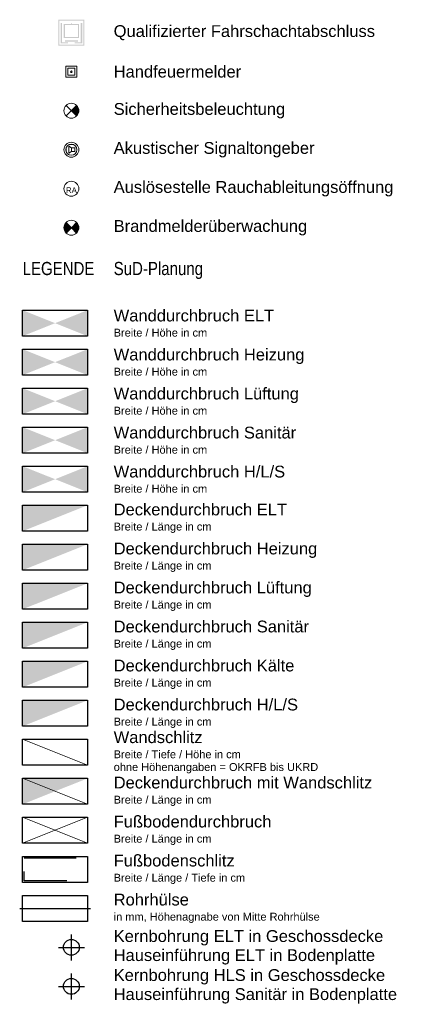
# Model space of a CAD drawing. Header units: metres. Extents: x -49 to 152, y -127 to 99.
# Tile 7 of 177: x 62.93 to 70.38, y -44.96 to -26.03. Entities that reach past the tile are written whole.
import ezdxf

# ---------------------------------------------------------------- set-up
doc = ezdxf.new("R2010")
doc.units = ezdxf.units.M
doc.linetypes.add('gestrichelt - 01', pattern=[1.9999999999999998, 0.9999999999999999, -0.9999999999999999])
doc.linetypes.add('ISO-04 Lang gestrichelt punktiert', pattern=[7.747, 6.095999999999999, -0.7620000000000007, 0.1270000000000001, -0.7620000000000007])
for name, color, linetype, lineweight in [('_Legende (2D)', 7, 'Continuous', 9), ('AV1-Brandschutzkonzept-Brandschutzkonzept', 7, 'Continuous', 5), ('Keine', 7, 'Continuous', 9)]:
    doc.layers.add(name, color=color, linetype=linetype, lineweight=lineweight)
doc.styles.add('Arial', font='arial.ttf')
doc.styles.add('Arial Narrow', font='ARIALN.TTF')

# ---------------------------------------------------------------- blocks, each defined once
blk = doc.blocks.new('Group-1039')
at = {"color": 255, "linetype": 'Continuous', "lineweight": 5, "transparency": 33554687}
blk.add_wipeout([(63.67413841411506, -26.03319318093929), (64.17435084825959, -26.03319318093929), (64.17435084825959, -26.533405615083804), (63.67413841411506, -26.533405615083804)], dxfattribs=at).dxf.layer = 'AV1-Brandschutzkonzept-Brandschutzkonzept'
at = {"layer": 'AV1-Brandschutzkonzept-Brandschutzkonzept', "linetype": 'Continuous', "lineweight": 0, "transparency": 33554687}
h = blk.add_hatch(color=25, dxfattribs=at)
h.paths.add_polyline_path([(63.67413841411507, -26.03319318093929), (64.17435084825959, -26.03319318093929), (64.17435084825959, -26.5334056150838), (63.67413841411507, -26.5334056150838)])
h.paths.add_polyline_path([(63.69513874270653, -26.05419350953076), (63.69513874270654, -26.51240528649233), (64.15335051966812, -26.51240528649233), (64.15335051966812, -26.05419350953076)])
for points in [[(63.74491553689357, -26.46886626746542), (63.86132274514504, -26.46886626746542), (63.86132274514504, -26.49038036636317), (63.71563673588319, -26.49038036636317), (63.71563673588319, -26.0995329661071), (63.74491553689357, -26.0995329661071)], [(64.10357372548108, -26.46886626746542), (63.98716651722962, -26.46886626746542), (63.98716651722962, -26.49038036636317), (64.13285252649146, -26.49038036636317), (64.13285252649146, -26.0995329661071), (64.10357372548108, -26.0995329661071)]]:
    blk.add_hatch(color=250, dxfattribs=at).paths.add_polyline_path(points)
h = blk.add_hatch(color=250, dxfattribs=at)
h.paths.add_polyline_path([(63.91624123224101, -26.0995329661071), (63.93224803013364, -26.0995329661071), (63.93224803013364, -26.11588176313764), (64.07104883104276, -26.11588176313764), (64.07104883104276, -26.38227860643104), (63.7774404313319, -26.38227860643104), (63.7774404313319, -26.11588176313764), (63.91624123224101, -26.11588176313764)])
h.paths.add_polyline_path([(64.05008840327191, -26.36592980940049), (64.05008840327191, -26.13223056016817), (63.79840085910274, -26.13223056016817), (63.79840085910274, -26.36592980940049)])
at = {"layer": 'AV1-Brandschutzkonzept-Brandschutzkonzept', "color": 250, "linetype": 'Continuous', "transparency": 33554687}
blk.add_solid([(63.79840085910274, -26.4574630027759), (64.05008840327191, -26.4574630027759), (63.79840085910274, -26.42734010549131), (64.05008840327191, -26.42734010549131)], dxfattribs=at)
blk = doc.blocks.new('Group-1040')
at = {"color": 255}
blk.add_wipeout([(63.81705625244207, -27.1404877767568), (64.03143300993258, -27.1404877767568), (64.03143300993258, -26.926111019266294), (63.81705625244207, -26.926111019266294)], dxfattribs=at).dxf.layer = 'AV1-Brandschutzkonzept-Brandschutzkonzept'
at = {"layer": 'AV1-Brandschutzkonzept-Brandschutzkonzept', "color": 1, "true_color": 0xff0000, "flags": 128}
blk.add_lwpolyline([(63.81705625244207, -27.1404877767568), (64.03143300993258, -27.1404877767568), (64.03143300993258, -26.92611101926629), (63.81705625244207, -26.92611101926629)], close=True, dxfattribs=at)
at = {"color": 255}
blk.add_wipeout([(63.857251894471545, -27.10029213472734), (63.99123736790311, -27.10029213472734), (63.99123736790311, -26.96630666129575), (63.857251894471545, -26.96630666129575)], dxfattribs=at).dxf.layer = 'AV1-Brandschutzkonzept-Brandschutzkonzept'
at = {"layer": 'AV1-Brandschutzkonzept-Brandschutzkonzept', "color": 1, "true_color": 0xff0000, "flags": 128}
blk.add_lwpolyline([(63.85725189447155, -27.10029213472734), (63.99123736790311, -27.10029213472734), (63.99123736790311, -26.96630666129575), (63.85725189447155, -26.96630666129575)], close=True, dxfattribs=at)
at = {"color": 255, "lineweight": 5}
blk.add_wipeout([(63.90923825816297, -27.03329939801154), (63.90952660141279, -27.036226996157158), (63.910380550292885, -27.039042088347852), (63.91176728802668, -27.041636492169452), (63.913633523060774, -27.04391050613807), (63.915907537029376, -27.04577674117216), (63.91850194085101, -27.04716347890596), (63.92131703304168, -27.048017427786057), (63.92424463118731, -27.04830577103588), (63.927172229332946, -27.048017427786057), (63.92998732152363, -27.04716347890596), (63.93258172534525, -27.04577674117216), (63.93485573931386, -27.04391050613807), (63.93672197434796, -27.041636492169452), (63.93810871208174, -27.039042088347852), (63.93896266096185, -27.036226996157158), (63.93925100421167, -27.03329939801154), (63.93896266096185, -27.030371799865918), (63.93810871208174, -27.027556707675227), (63.93672197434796, -27.024962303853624), (63.93485573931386, -27.02268828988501), (63.93258172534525, -27.02082205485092), (63.92998732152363, -27.019435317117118), (63.927172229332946, -27.018581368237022), (63.92424463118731, -27.018293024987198), (63.92131703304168, -27.018581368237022), (63.91850194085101, -27.019435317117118), (63.915907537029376, -27.02082205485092), (63.913633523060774, -27.02268828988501), (63.91176728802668, -27.024962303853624), (63.910380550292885, -27.027556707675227), (63.90952660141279, -27.030371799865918)], dxfattribs=at).dxf.layer = 'AV1-Brandschutzkonzept-Brandschutzkonzept'
at = {"layer": 'AV1-Brandschutzkonzept-Brandschutzkonzept', "color": 1, "lineweight": 5, "true_color": 0xff0000, "flags": 128}
blk.add_lwpolyline([(63.90923825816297, -27.03329939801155, 0.4142135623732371), (63.92424463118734, -27.04830577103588, 0.414213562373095), (63.93925100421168, -27.03329939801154, 0.414213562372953), (63.92424463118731, -27.0182930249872, 0.414213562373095)], format="xyb", close=True, dxfattribs=at)
blk = doc.blocks.new('Group-1041')
at = {"color": 255, "linetype": 'Continuous', "lineweight": 9, "transparency": 33554687}
blk.add_wipeout([(64.06710177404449, -27.78329939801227), (64.02525988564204, -27.88431465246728), (63.92424463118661, -27.92615654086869), (63.82322937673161, -27.88431465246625), (63.78138748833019, -27.78329939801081), (63.823229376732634, -27.682284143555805), (63.92424463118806, -27.640442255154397), (64.02525988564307, -27.682284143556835)], dxfattribs=at).dxf.layer = 'AV1-Brandschutzkonzept-Brandschutzkonzept'
at = {"layer": 'AV1-Brandschutzkonzept-Brandschutzkonzept', "linetype": 'Continuous', "lineweight": 0, "transparency": 33554687}
h = blk.add_hatch(color=92, dxfattribs=at)
edge = h.paths.add_edge_path()
edge.add_line((63.92424463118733, -27.78329939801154), (64.02525988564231, -27.88431465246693))
edge.add_arc((63.92424463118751, -27.78329939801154), 0.1428571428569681, 314.9999999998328, 405.0000000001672)
edge.add_line((64.02525988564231, -27.68228414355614), (63.92424463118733, -27.78329939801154))
at = {"layer": 'AV1-Brandschutzkonzept-Brandschutzkonzept', "color": 92, "linetype": 'Continuous', "lineweight": 9, "transparency": 33554687}
for p, q in [((63.82322937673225, -27.88431465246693), (64.02525988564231, -27.68228414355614)), ((64.02525988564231, -27.88431465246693), (63.82322937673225, -27.68228414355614))]:
    blk.add_line(p, q, dxfattribs=at)
at = {"layer": 'AV1-Brandschutzkonzept-Brandschutzkonzept', "color": 92, "linetype": 'Continuous', "lineweight": 9, "transparency": 33554687, "flags": 128}
blk.add_lwpolyline([(63.92424463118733, -27.78329939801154), (64.02525988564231, -27.88431465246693, 0.4142135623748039), (64.02525988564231, -27.68228414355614)], format="xyb", close=True, dxfattribs=at)
at = {"layer": 'AV1-Brandschutzkonzept-Brandschutzkonzept', "color": 92, "linetype": 'Continuous', "lineweight": 9, "transparency": 33554687}
blk.add_circle((63.92424463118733, -27.78329939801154), 0.1428571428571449, dxfattribs=at)
blk = doc.blocks.new('Group-1042')
at = {"color": 255, "linetype": 'Continuous', "lineweight": 9, "transparency": 33554687}
blk.add_wipeout([(64.06710177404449, -28.53329939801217), (64.02525988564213, -28.634314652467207), (63.92424463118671, -28.676156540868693), (63.823229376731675, -28.634314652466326), (63.78138748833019, -28.533299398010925), (63.823229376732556, -28.43228414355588), (63.92424463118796, -28.3904422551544), (64.02525988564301, -28.43228414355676)], dxfattribs=at).dxf.layer = 'AV1-Brandschutzkonzept-Brandschutzkonzept'
at = {"layer": 'AV1-Brandschutzkonzept-Brandschutzkonzept', "color": 1, "linetype": 'Continuous', "lineweight": 9, "true_color": 0xff0000, "transparency": 33554687}
blk.add_circle((63.92424463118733, -28.53329939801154), 0.1428571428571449, dxfattribs=at)
at = {"color": 255, "linetype": 'Continuous', "lineweight": 9, "transparency": 33554687}
blk.add_wipeout([(64.0274379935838, -28.50447715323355), (64.01759376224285, -28.585887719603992), (63.95306687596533, -28.63649276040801), (63.87165630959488, -28.626648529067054), (63.82105126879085, -28.56212164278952), (63.83089550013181, -28.48071107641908), (63.895422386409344, -28.43010603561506), (63.97683295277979, -28.439950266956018)], dxfattribs=at).dxf.layer = 'AV1-Brandschutzkonzept-Brandschutzkonzept'
at = {"layer": 'AV1-Brandschutzkonzept-Brandschutzkonzept', "color": 1, "linetype": 'Continuous', "lineweight": 9, "true_color": 0xff0000, "transparency": 33554687}
blk.add_circle((63.92424463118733, -28.53329939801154), 0.1071428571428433, dxfattribs=at)
at = {"color": 255, "linetype": 'Continuous', "lineweight": 9, "transparency": 33554687}
blk.add_wipeout([(63.92424463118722, -28.49921587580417), (63.99241167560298, -28.49921587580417), (63.99241167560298, -28.567382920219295), (63.92424463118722, -28.567382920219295)], dxfattribs=at).dxf.layer = 'AV1-Brandschutzkonzept-Brandschutzkonzept'
at = {"layer": 'AV1-Brandschutzkonzept-Brandschutzkonzept', "color": 1, "linetype": 'Continuous', "lineweight": 9, "true_color": 0xff0000, "transparency": 33554687, "flags": 128}
blk.add_lwpolyline([(63.92424463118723, -28.49921587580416), (63.99241167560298, -28.49921587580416), (63.99241167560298, -28.56738292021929), (63.92424463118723, -28.56738292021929)], close=True, dxfattribs=at)
at = {"color": 255, "linetype": 'Continuous', "lineweight": 9, "transparency": 33554687}
blk.add_wipeout([(63.92424463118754, -28.499215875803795), (63.873119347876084, -28.46513235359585), (63.87311934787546, -28.601466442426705), (63.92424463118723, -28.567382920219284)], dxfattribs=at).dxf.layer = 'AV1-Brandschutzkonzept-Brandschutzkonzept'
at = {"layer": 'AV1-Brandschutzkonzept-Brandschutzkonzept', "color": 1, "linetype": 'Continuous', "lineweight": 9, "true_color": 0xff0000, "transparency": 33554687, "flags": 128}
blk.add_lwpolyline([(63.92424463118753, -28.4992158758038), (63.87311934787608, -28.46513235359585), (63.87311934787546, -28.60146644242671), (63.92424463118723, -28.56738292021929)], close=True, dxfattribs=at)
blk = doc.blocks.new('Group-1043')
at = {"layer": 'AV1-Brandschutzkonzept-Brandschutzkonzept', "color": 7}
blk.add_blockref('Group-1042', (0, 0), dxfattribs=at)
blk = doc.blocks.new('Group-1044')
at = {"color": 255, "linetype": 'Continuous', "lineweight": 9, "transparency": 33554687}
blk.add_wipeout([(64.06710177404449, -29.28329939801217), (64.02525988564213, -29.384314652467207), (63.92424463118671, -29.426156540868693), (63.823229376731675, -29.384314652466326), (63.78138748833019, -29.283299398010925), (63.823229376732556, -29.182284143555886), (63.92424463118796, -29.1404422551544), (64.02525988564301, -29.182284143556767)], dxfattribs=at).dxf.layer = 'AV1-Brandschutzkonzept-Brandschutzkonzept'
at = {"layer": 'AV1-Brandschutzkonzept-Brandschutzkonzept', "color": 1, "linetype": 'Continuous', "lineweight": 9, "true_color": 0xff0000, "transparency": 33554687}
blk.add_circle((63.92424463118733, -29.28329939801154), 0.1428571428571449, dxfattribs=at)
at = {"layer": 'AV1-Brandschutzkonzept-Brandschutzkonzept', "insert": (63.92424463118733, -29.36523298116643), "char_height": 0.1080004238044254, "attachment_point": 8, "line_spacing_factor": 0.9681279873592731, "style": 'Arial'}
blk.add_mtext('RA', dxfattribs=at)
blk = doc.blocks.new('Group-1045')
at = {"layer": 'AV1-Brandschutzkonzept-Brandschutzkonzept', "color": 7}
blk.add_blockref('Group-1044', (0, 0), dxfattribs=at)
blk = doc.blocks.new('Group-1046')
at = {"color": 255, "linetype": 'Continuous', "lineweight": 9, "transparency": 33554687}
blk.add_wipeout([(64.06710177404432, -30.033299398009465), (64.02525988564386, -30.134314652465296), (63.92424463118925, -30.17615654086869), (63.823229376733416, -30.134314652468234), (63.781387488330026, -30.033299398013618), (63.823229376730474, -29.93228414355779), (63.9242446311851, -29.890442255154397), (64.02525988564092, -29.93228414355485)], dxfattribs=at).dxf.layer = 'AV1-Brandschutzkonzept-Brandschutzkonzept'
at = {"layer": 'AV1-Brandschutzkonzept-Brandschutzkonzept', "linetype": 'Continuous', "lineweight": 0, "true_color": 0xff0000, "transparency": 33554687}
h = blk.add_hatch(color=1, dxfattribs=at)
edge = h.paths.add_edge_path()
edge.add_line((63.92424463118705, -30.03329939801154), (63.8232293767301, -30.13431465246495))
edge.add_arc((63.92424463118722, -30.03329939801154), 0.1428571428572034, 134.9999999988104, 224.9999999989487, ccw=False)
edge.add_line((63.82322937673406, -29.93228414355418), (63.92424463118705, -30.03329939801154))
h = blk.add_hatch(color=1, dxfattribs=at)
edge = h.paths.add_edge_path()
edge.add_line((63.92424463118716, -30.03329939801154), (64.02525988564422, -30.13431465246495))
edge.add_arc((63.9242446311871, -30.03329939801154), 0.1428571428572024, 315.0000000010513, 405.0000000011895)
edge.add_line((64.02525988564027, -29.93228414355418), (63.92424463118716, -30.03329939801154))
at = {"layer": 'AV1-Brandschutzkonzept-Brandschutzkonzept', "color": 1, "linetype": 'Continuous', "lineweight": 9, "true_color": 0xff0000, "transparency": 33554687, "flags": 128}
for points in [[(63.92424463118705, -30.03329939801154), (63.8232293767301, -30.13431465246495, -0.4142135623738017), (63.82322937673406, -29.93228414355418)], [(63.92424463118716, -30.03329939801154), (64.02525988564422, -30.13431465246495, 0.4142135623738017), (64.02525988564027, -29.93228414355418)]]:
    blk.add_lwpolyline(points, format="xyb", close=True, dxfattribs=at)
at = {"layer": 'AV1-Brandschutzkonzept-Brandschutzkonzept', "color": 1, "linetype": 'Continuous', "lineweight": 9, "true_color": 0xff0000, "transparency": 33554687}
blk.add_circle((63.92424463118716, -30.03329939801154), 0.1428571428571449, dxfattribs=at)
blk = doc.blocks.new('Group-1047')
at = {"layer": 'Keine', "color": 212, "linetype": 'Continuous'}
for points in [[(62.98674463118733, -32.11744444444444), (63.61174463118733, -31.86744444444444), (62.98674463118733, -31.61744444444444)], [(63.61174463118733, -31.86744444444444), (64.23674463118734, -31.61744444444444), (64.23674463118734, -32.11744444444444)]]:
    blk.add_solid(points, dxfattribs=at)
blk = doc.blocks.new('Group-1048')
at = {"layer": 'Keine', "color": 212, "linetype": 'Continuous'}
blk.add_solid([(62.98674463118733, -35.86744444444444), (64.23674463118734, -35.36744444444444), (62.98674463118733, -35.36744444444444)], dxfattribs=at)
blk = doc.blocks.new('Group-1049')
at = {"layer": 'Keine', "color": 212, "lineweight": 9, "flags": 128}
blk.add_lwpolyline([(64.23674463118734, -40.36744444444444), (62.98674463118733, -39.86744444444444), (64.23674463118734, -39.86744444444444)], close=True, dxfattribs=at)
blk = doc.blocks.new('Group-1050')
at = {"layer": 'Keine', "color": 212, "lineweight": 9, "flags": 128}
blk.add_lwpolyline([(64.23674463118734, -41.11744444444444), (62.98674463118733, -40.61744444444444), (64.23674463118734, -40.61744444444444)], close=True, dxfattribs=at)
at = {"layer": 'Keine', "color": 212, "lineweight": 9}
blk.add_solid([(62.98674463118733, -41.11744444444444), (64.23674463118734, -40.61744444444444), (62.98674463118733, -40.61744444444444)], dxfattribs=at)
blk = doc.blocks.new('Group-1051')
at = {"layer": 'Keine', "color": 212, "lineweight": 9, "flags": 128}
for points in [[(64.23674463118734, -41.86744444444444), (62.98674463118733, -41.36744444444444), (64.23674463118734, -41.36744444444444)], [(62.98674463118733, -41.86744444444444), (64.23674463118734, -41.36744444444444), (62.98674463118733, -41.36744444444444)]]:
    blk.add_lwpolyline(points, close=True, dxfattribs=at)
blk = doc.blocks.new('Group-1052')
at = {"layer": 'Keine', "color": 15, "linetype": 'Continuous'}
for points in [[(62.98674463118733, -32.86744444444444), (63.61174463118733, -32.61744444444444), (62.98674463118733, -32.36744444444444)], [(63.61174463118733, -32.61744444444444), (64.23674463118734, -32.36744444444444), (64.23674463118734, -32.86744444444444)]]:
    blk.add_solid(points, dxfattribs=at)
blk = doc.blocks.new('Group-1053')
at = {"layer": 'Keine', "color": 85, "linetype": 'Continuous'}
for points in [[(62.98674463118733, -33.61744444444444), (63.61174463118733, -33.36744444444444), (62.98674463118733, -33.11744444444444)], [(63.61174463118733, -33.36744444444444), (64.23674463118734, -33.11744444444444), (64.23674463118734, -33.61744444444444)]]:
    blk.add_solid(points, dxfattribs=at)
blk = doc.blocks.new('Group-1054')
at = {"layer": 'Keine', "color": 165, "linetype": 'Continuous'}
for points in [[(62.98674463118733, -34.36744444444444), (63.61174463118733, -34.11744444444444), (62.98674463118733, -33.86744444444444)], [(63.61174463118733, -34.11744444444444), (64.23674463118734, -33.86744444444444), (64.23674463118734, -34.36744444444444)]]:
    blk.add_solid(points, dxfattribs=at)
blk = doc.blocks.new('Group-1055')
at = {"layer": 'Keine', "color": 15, "linetype": 'Continuous'}
blk.add_solid([(62.98674463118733, -36.61744444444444), (64.23674463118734, -36.11744444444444), (62.98674463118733, -36.11744444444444)], dxfattribs=at)
blk = doc.blocks.new('Group-1056')
at = {"layer": 'Keine', "color": 85, "linetype": 'Continuous'}
blk.add_solid([(62.98674463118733, -37.36744444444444), (64.23674463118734, -36.86744444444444), (62.98674463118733, -36.86744444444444)], dxfattribs=at)
blk = doc.blocks.new('Group-1057')
at = {"layer": 'Keine', "color": 165, "linetype": 'Continuous'}
blk.add_solid([(62.98674463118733, -38.11744444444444), (64.23674463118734, -37.61744444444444), (62.98674463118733, -37.61744444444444)], dxfattribs=at)
blk = doc.blocks.new('Group-1058')
at = {"layer": 'Keine', "color": 7, "linetype": 'Continuous'}
for points in [[(62.98674463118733, -35.11744444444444), (63.61174463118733, -34.86744444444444), (62.98674463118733, -34.61744444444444)], [(63.61174463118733, -34.86744444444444), (64.23674463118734, -34.61744444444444), (64.23674463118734, -35.11744444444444)]]:
    blk.add_solid(points, dxfattribs=at)
blk = doc.blocks.new('Group-1059')
at = {"layer": 'Keine', "color": 7, "linetype": 'Continuous'}
blk.add_solid([(62.98674463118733, -39.61744444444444), (64.23674463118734, -39.11744444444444), (62.98674463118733, -39.11744444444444)], dxfattribs=at)
blk = doc.blocks.new('Group-1060')
at = {"layer": 'Keine', "color": 143, "linetype": 'Continuous'}
blk.add_solid([(62.98674463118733, -38.86744444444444), (64.23674463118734, -38.36744444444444), (62.98674463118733, -38.36744444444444)], dxfattribs=at)
blk = doc.blocks.new('Legende (2D)')
at = {"layer": 'AV1-Brandschutzkonzept-Brandschutzkonzept', "color": 7, "transparency": 33554687}
for name in ['Group-1040', 'Group-1041', 'Group-1043', 'Group-1045', 'Group-1046']:
    blk.add_blockref(name, (0, 0), dxfattribs=at)
at = {"layer": 'Keine', "color": 7, "transparency": 33554687}
blk.add_blockref('Group-1039', (0, 0), dxfattribs=at)
at = {"layer": 'AV1-Brandschutzkonzept-Brandschutzkonzept', "color": 7, "transparency": 33554687, "char_height": 0.226962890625, "attachment_point": 4, "line_spacing_factor": 0.9691223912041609, "style": 'Arial'}
for s, insert in [('Qualifizierter Fahrschachtabschluss', (64.73674463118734, -26.28329939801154)), ('Handfeuermelder', (64.73674463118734, -27.03329939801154)), ('Sicherheitsbeleuchtung', (64.73674463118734, -27.78329939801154)), ('Akustischer Signaltongeber', (64.73674463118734, -28.53329939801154)), ('Auslösestelle Rauchableitungsöffnung', (64.73674463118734, -29.28329939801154)), ('Brandmelderüberwachung', (64.73674463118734, -30.03329939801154))]:
    blk.add_mtext(s, dxfattribs=dict(at, insert=insert))
at = {"layer": 'Keine', "color": 7, "transparency": 33554687}
for s, insert, char_height, attachment_point, line_spacing_factor, style in [('LEGENDE', (62.98674463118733, -30.69052456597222), 0.2521809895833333, 1, 0.9665942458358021, 'Arial Narrow'), ('Wanddurchbruch ELT\\P{\\H0.6667x;Breite / Höhe in cm}', (64.73674463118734, -31.86744444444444), 0.226962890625, 4, 0.9691223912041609, 'Arial'), ('Wanddurchbruch Heizung\\P{\\H0.6667x;Breite / Höhe in cm}', (64.73674463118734, -32.61744444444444), 0.226962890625, 4, 0.9691223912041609, 'Arial'), ('Wanddurchbruch Lüftung\\P{\\H0.6667x;Breite / Höhe in cm}', (64.73674463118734, -33.36744444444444), 0.226962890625, 4, 0.9691223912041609, 'Arial'), ('Wanddurchbruch Sanitär\\P{\\H0.6667x;Breite / Höhe in cm}', (64.73674463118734, -34.11744444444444), 0.226962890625, 4, 0.9691223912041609, 'Arial'), ('Wanddurchbruch H/L/S\\P{\\H0.6667x;Breite / Höhe in cm}', (64.73674463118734, -34.86744444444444), 0.226962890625, 4, 0.9691223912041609, 'Arial'), ('Deckendurchbruch ELT\\P{\\H0.6667x;Breite / Länge in cm}', (64.73674463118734, -35.61744444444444), 0.226962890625, 4, 0.9691223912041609, 'Arial'), ('Deckendurchbruch Heizung\\P{\\H0.6667x;Breite / Länge in cm}', (64.73674463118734, -36.36744444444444), 0.226962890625, 4, 0.9691223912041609, 'Arial'), ('Deckendurchbruch Lüftung\\P{\\H0.6667x;Breite / Länge in cm}', (64.73674463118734, -37.11744444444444), 0.226962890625, 4, 0.9691223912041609, 'Arial'), ('Deckendurchbruch Sanitär\\P{\\H0.6667x;Breite / Länge in cm}', (64.73674463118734, -37.86744444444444), 0.226962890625, 4, 0.9691223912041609, 'Arial'), ('Deckendurchbruch Kälte\\P{\\H0.6667x;Breite / Länge in cm}', (64.73674463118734, -38.61744444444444), 0.226962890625, 4, 0.9691223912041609, 'Arial'), ('Deckendurchbruch H/L/S\\P{\\H0.6667x;Breite / Länge in cm}', (64.73674463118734, -39.36744444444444), 0.226962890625, 4, 0.9691223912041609, 'Arial'), ('Wandschlitz\\P{\\H0.6667x;Breite / Tiefe / Höhe in cm\\Pohne Höhenangaben = OKRFB bis UKRD}', (64.73674463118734, -40.11744444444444), 0.226962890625, 4, 0.9691223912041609, 'Arial'), ('Deckendurchbruch mit Wandschlitz\\P{\\H0.6667x;Breite / Länge in cm}', (64.73674463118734, -40.86744444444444), 0.226962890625, 4, 0.9691223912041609, 'Arial'), ('Fußbodendurchbruch\\P{\\H0.6667x;Breite / Länge in cm}', (64.73674463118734, -41.61744444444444), 0.226962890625, 4, 0.9691223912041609, 'Arial'), ('Fußbodenschlitz\\P{\\H0.6667x;Breite / Länge / Tiefe in cm}', (64.73674463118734, -42.36744444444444), 0.226962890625, 4, 0.9691223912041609, 'Arial'), ('Rohrhülse\\P{\\H0.6667x;in mm, Höhenagnabe von Mitte Rohrhülse}', (64.73674463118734, -43.11744444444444), 0.226962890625, 4, 0.9691223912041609, 'Arial'), ('Kernbohrung ELT in Geschossdecke\\PHauseinführung ELT in Bodenplatte', (64.73674463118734, -43.86744444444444), 0.226962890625, 4, 0.9691223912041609, 'Arial'), ('Kernbohrung HLS in Geschossdecke\\PHauseinführung Sanitär in Bodenplatte', (64.73674463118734, -44.61744444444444), 0.226962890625, 4, 0.9691223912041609, 'Arial')]:
    blk.add_mtext(s, dxfattribs=dict(at, insert=insert, char_height=char_height, attachment_point=attachment_point, line_spacing_factor=line_spacing_factor, style=style))
at = {"layer": 'Keine', "color": 253, "transparency": 33554687, "insert": (64.73674463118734, -30.69052456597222), "char_height": 0.2521809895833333, "attachment_point": 1, "line_spacing_factor": 0.9665942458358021, "style": 'Arial Narrow'}
blk.add_mtext('SuD-Planung', dxfattribs=at)
at = {"color": 255, "linetype": 'Continuous', "lineweight": 25, "transparency": 33554687}
for points in [[(62.986744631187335, -31.617444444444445), (64.23674463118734, -31.617444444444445), (64.23674463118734, -32.117444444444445), (62.986744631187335, -32.117444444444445)], [(62.986744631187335, -32.36744444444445), (64.23674463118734, -32.36744444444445), (64.23674463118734, -32.86744444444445), (62.986744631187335, -32.86744444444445)], [(62.986744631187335, -33.11744444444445), (64.23674463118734, -33.11744444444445), (64.23674463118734, -33.617444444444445), (62.986744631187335, -33.617444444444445)], [(62.986744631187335, -33.867444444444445), (64.23674463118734, -33.867444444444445), (64.23674463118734, -34.367444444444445), (62.986744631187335, -34.367444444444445)], [(62.986744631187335, -34.61744444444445), (64.23674463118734, -34.61744444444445), (64.23674463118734, -35.11744444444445), (62.986744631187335, -35.11744444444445)], [(62.986744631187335, -35.36744444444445), (64.23674463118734, -35.36744444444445), (64.23674463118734, -35.86744444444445), (62.986744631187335, -35.86744444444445)], [(62.986744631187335, -36.11744444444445), (64.23674463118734, -36.11744444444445), (64.23674463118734, -36.61744444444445), (62.986744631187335, -36.61744444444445)], [(62.986744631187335, -36.86744444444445), (64.23674463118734, -36.86744444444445), (64.23674463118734, -37.36744444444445), (62.986744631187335, -37.36744444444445)], [(62.986744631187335, -37.61744444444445), (64.23674463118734, -37.61744444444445), (64.23674463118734, -38.11744444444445), (62.986744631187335, -38.11744444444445)], [(62.986744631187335, -38.36744444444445), (64.23674463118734, -38.36744444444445), (64.23674463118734, -38.86744444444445), (62.986744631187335, -38.86744444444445)], [(62.986744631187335, -39.11744444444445), (64.23674463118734, -39.11744444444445), (64.23674463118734, -39.61744444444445), (62.986744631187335, -39.61744444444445)], [(62.986744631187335, -39.867444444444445), (64.23674463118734, -39.867444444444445), (64.23674463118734, -40.36744444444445), (62.986744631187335, -40.36744444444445)], [(62.986744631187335, -40.61744444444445), (64.23674463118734, -40.61744444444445), (64.23674463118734, -41.11744444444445), (62.986744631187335, -41.11744444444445)], [(62.986744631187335, -41.36744444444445), (64.23674463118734, -41.36744444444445), (64.23674463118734, -41.86744444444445), (62.986744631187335, -41.86744444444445)], [(62.986744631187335, -42.11744444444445), (64.23674463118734, -42.11744444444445), (64.23674463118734, -42.61744444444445), (62.986744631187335, -42.61744444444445)], [(62.986744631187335, -42.86744444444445), (64.23674463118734, -42.86744444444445), (64.23674463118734, -43.36744444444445), (62.986744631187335, -43.36744444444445)], [(63.92424463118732, -43.715081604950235), (64.03198142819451, -43.759707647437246), (64.07660747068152, -43.86744444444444), (64.03198142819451, -43.97518124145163), (63.92424463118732, -44.01980728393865), (63.81650783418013, -43.97518124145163), (63.77188179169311, -43.86744444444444), (63.81650783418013, -43.759707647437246)], [(63.92424463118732, -44.46508160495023), (64.03198142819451, -44.509707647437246), (64.07660747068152, -44.61744444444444), (64.03198142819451, -44.72518124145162), (63.92424463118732, -44.76980728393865), (63.81650783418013, -44.72518124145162), (63.77188179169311, -44.61744444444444), (63.81650783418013, -44.509707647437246)]]:
    blk.add_wipeout(points, dxfattribs=at).dxf.layer = 'Keine'
at = {"layer": 'Keine', "color": 212, "linetype": 'ISO-04 Lang gestrichelt punktiert', "lineweight": 25, "transparency": 33554687}
blk.add_line((62.93101754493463, -43.11744444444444), (64.29247171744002, -43.11744444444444), dxfattribs=at)
at = {"layer": 'Keine', "color": 212, "linetype": 'Continuous', "lineweight": 25, "transparency": 33554687}
for p, q in [((63.92424463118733, -44.11744444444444), (63.92424463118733, -43.61744444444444)), ((63.67424463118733, -43.86744444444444), (64.17424463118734, -43.86744444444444))]:
    blk.add_line(p, q, dxfattribs=at)
at = {"layer": 'Keine', "color": 165, "linetype": 'Continuous', "lineweight": 25, "transparency": 33554687}
for p, q in [((63.92424463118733, -44.86744444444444), (63.92424463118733, -44.36744444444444)), ((63.67424463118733, -44.61744444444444), (64.17424463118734, -44.61744444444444))]:
    blk.add_line(p, q, dxfattribs=at)
at = {"layer": 'Keine', "color": 212, "linetype": 'Continuous', "lineweight": 25, "transparency": 33554687, "flags": 128}
for points in [[(62.98674463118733, -31.61744444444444), (64.23674463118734, -31.61744444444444), (64.23674463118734, -32.11744444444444), (62.98674463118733, -32.11744444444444)], [(62.98674463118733, -35.36744444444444), (64.23674463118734, -35.36744444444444), (64.23674463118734, -35.86744444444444), (62.98674463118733, -35.86744444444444)], [(62.98674463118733, -39.86744444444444), (64.23674463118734, -39.86744444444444), (64.23674463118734, -40.36744444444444), (62.98674463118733, -40.36744444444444)], [(62.98674463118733, -40.61744444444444), (64.23674463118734, -40.61744444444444), (64.23674463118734, -41.11744444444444), (62.98674463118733, -41.11744444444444)], [(62.98674463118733, -41.36744444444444), (64.23674463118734, -41.36744444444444), (64.23674463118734, -41.86744444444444), (62.98674463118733, -41.86744444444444)], [(62.98674463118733, -42.11744444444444), (64.23674463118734, -42.11744444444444), (64.23674463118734, -42.61744444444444), (62.98674463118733, -42.61744444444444)], [(62.98674463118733, -42.86744444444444), (64.23674463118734, -42.86744444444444), (64.23674463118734, -43.36744444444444), (62.98674463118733, -43.36744444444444)]]:
    blk.add_lwpolyline(points, close=True, dxfattribs=at)
at = {"layer": 'Keine', "color": 15, "linetype": 'Continuous', "lineweight": 25, "transparency": 33554687, "flags": 128}
for points in [[(62.98674463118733, -32.36744444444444), (64.23674463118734, -32.36744444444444), (64.23674463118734, -32.86744444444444), (62.98674463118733, -32.86744444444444)], [(62.98674463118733, -36.11744444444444), (64.23674463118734, -36.11744444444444), (64.23674463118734, -36.61744444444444), (62.98674463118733, -36.61744444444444)]]:
    blk.add_lwpolyline(points, close=True, dxfattribs=at)
at = {"layer": 'Keine', "color": 85, "linetype": 'Continuous', "lineweight": 25, "transparency": 33554687, "flags": 128}
for points in [[(62.98674463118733, -33.11744444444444), (64.23674463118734, -33.11744444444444), (64.23674463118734, -33.61744444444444), (62.98674463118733, -33.61744444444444)], [(62.98674463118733, -36.86744444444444), (64.23674463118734, -36.86744444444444), (64.23674463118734, -37.36744444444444), (62.98674463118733, -37.36744444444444)]]:
    blk.add_lwpolyline(points, close=True, dxfattribs=at)
at = {"layer": 'Keine', "color": 165, "linetype": 'Continuous', "lineweight": 25, "transparency": 33554687, "flags": 128}
for points in [[(62.98674463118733, -33.86744444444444), (64.23674463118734, -33.86744444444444), (64.23674463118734, -34.36744444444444), (62.98674463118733, -34.36744444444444)], [(62.98674463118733, -37.61744444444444), (64.23674463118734, -37.61744444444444), (64.23674463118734, -38.11744444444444), (62.98674463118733, -38.11744444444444)]]:
    blk.add_lwpolyline(points, close=True, dxfattribs=at)
at = {"layer": 'Keine', "color": 7, "linetype": 'Continuous', "lineweight": 25, "transparency": 33554687, "flags": 128}
for points in [[(62.98674463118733, -34.61744444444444), (64.23674463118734, -34.61744444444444), (64.23674463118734, -35.11744444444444), (62.98674463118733, -35.11744444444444)], [(62.98674463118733, -39.11744444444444), (64.23674463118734, -39.11744444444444), (64.23674463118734, -39.61744444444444), (62.98674463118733, -39.61744444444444)]]:
    blk.add_lwpolyline(points, close=True, dxfattribs=at)
at = {"layer": 'Keine', "color": 143, "linetype": 'Continuous', "lineweight": 25, "transparency": 33554687, "flags": 128}
blk.add_lwpolyline([(62.98674463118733, -38.36744444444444), (64.23674463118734, -38.36744444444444), (64.23674463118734, -38.86744444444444), (62.98674463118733, -38.86744444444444)], close=True, dxfattribs=at)
at = {"layer": 'Keine', "color": 212, "linetype": 'Continuous', "lineweight": 25, "transparency": 33554687}
blk.add_circle((63.92424463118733, -43.86744444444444), 0.1523628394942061, dxfattribs=at)
at = {"layer": 'Keine', "color": 165, "linetype": 'Continuous', "lineweight": 25, "transparency": 33554687}
blk.add_circle((63.92424463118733, -44.61744444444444), 0.1523628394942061, dxfattribs=at)
at = {"layer": 'Keine', "color": 7}
for name in ['Group-1047', 'Group-1048', 'Group-1055', 'Group-1056', 'Group-1057', 'Group-1060', 'Group-1059', 'Group-1049', 'Group-1050', 'Group-1051']:
    blk.add_blockref(name, (0, 0), dxfattribs=at)
at = {"layer": 'Keine', "color": 15}
blk.add_blockref('Group-1052', (0, 0), dxfattribs=at)
at = {"layer": 'Keine', "color": 85}
blk.add_blockref('Group-1053', (0, 0), dxfattribs=at)
at = {"layer": 'Keine', "color": 165}
for name in ['Group-1054', 'Group-1058']:
    blk.add_blockref(name, (0, 0), dxfattribs=at)
at = {"color": 255, "linetype": 'gestrichelt - 01', "lineweight": 25, "transparency": 33554687}
blk.add_wipeout([(63.01674463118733, -42.14744444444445), (64.20674463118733, -42.14744444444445), (64.20674463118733, -42.58744444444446), (63.01674463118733, -42.58744444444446)], dxfattribs=at).dxf.layer = 'Keine'
at = {"layer": 'Keine', "color": 212, "linetype": 'gestrichelt - 01', "lineweight": 25, "transparency": 33554687, "flags": 128}
blk.add_lwpolyline([(63.01674463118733, -42.14744444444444), (64.20674463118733, -42.14744444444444), (64.20674463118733, -42.58744444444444), (63.01674463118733, -42.58744444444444)], close=True, dxfattribs=at)

msp = doc.modelspace()

# ---------------------------------------------------------------- block references
at = {"layer": '_Legende (2D)'}
msp.add_blockref('Legende (2D)', (0, 0), dxfattribs=at)

doc.saveas('drawing.dxf')
